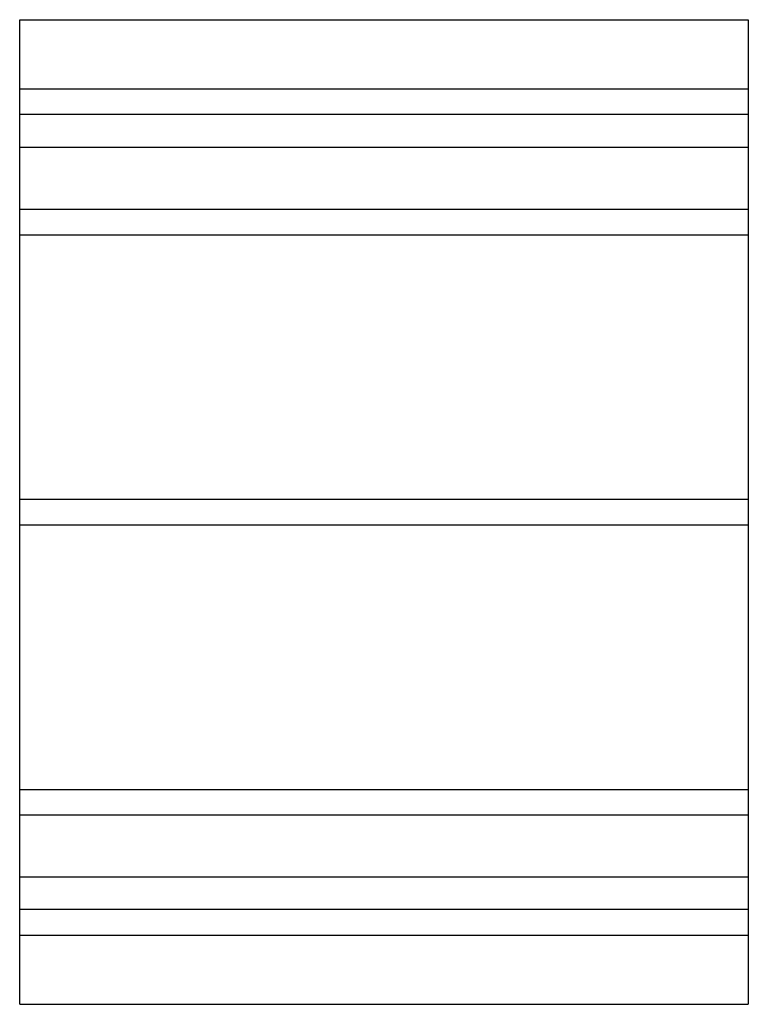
# Model space of a CAD drawing. Header units: millimetres. Extents: x -200 to 200, y -270 to 270.
import ezdxf

# ---------------------------------------------------------------- set-up
doc = ezdxf.new("R2010")
doc.units = ezdxf.units.MM
doc.layers.add('HIDDEN', color=7, linetype='Continuous')
doc.layers.add('THICK', color=7, linetype='Continuous')

msp = doc.modelspace()

# ---------------------------------------------------------------- linework, layer by layer
at = {"layer": 'HIDDEN'}
for p, q in [((-200, 232), (200, 232)), ((200, 218), (-200, 218)), ((-200, 200), (200, 200)), ((-200, 166.1), (200, 166.1)), ((-200, 166.1), (200, 166.1)), ((-200, 152.1), (200, 152.1)), ((-200, 152.1), (200, 152.1)), ((-200, 7), (200, 7)), ((-200, 7), (200, 7)), ((-200, -7), (200, -7)), ((-200, -7), (200, -7)), ((-200, -152.1), (200, -152.1)), ((-200, -152.1), (200, -152.1)), ((-200, -166.1), (200, -166.1)), ((-200, -166.1), (200, -166.1)), ((-200, -200), (200, -200)), ((200, -218), (-200, -218)), ((-200, -232), (200, -232))]:
    msp.add_line(p, q, dxfattribs=at)
at = {"layer": 'THICK'}
for p, q in [((-200, 0), (-200, 270)), ((-200, 270), (200, 270)), ((200, 270), (200, 0)), ((200, 0), (200, -270)), ((-200, -270), (-200, 0)), ((-200, -270), (200, -270))]:
    msp.add_line(p, q, dxfattribs=at)

doc.saveas('drawing.dxf')
